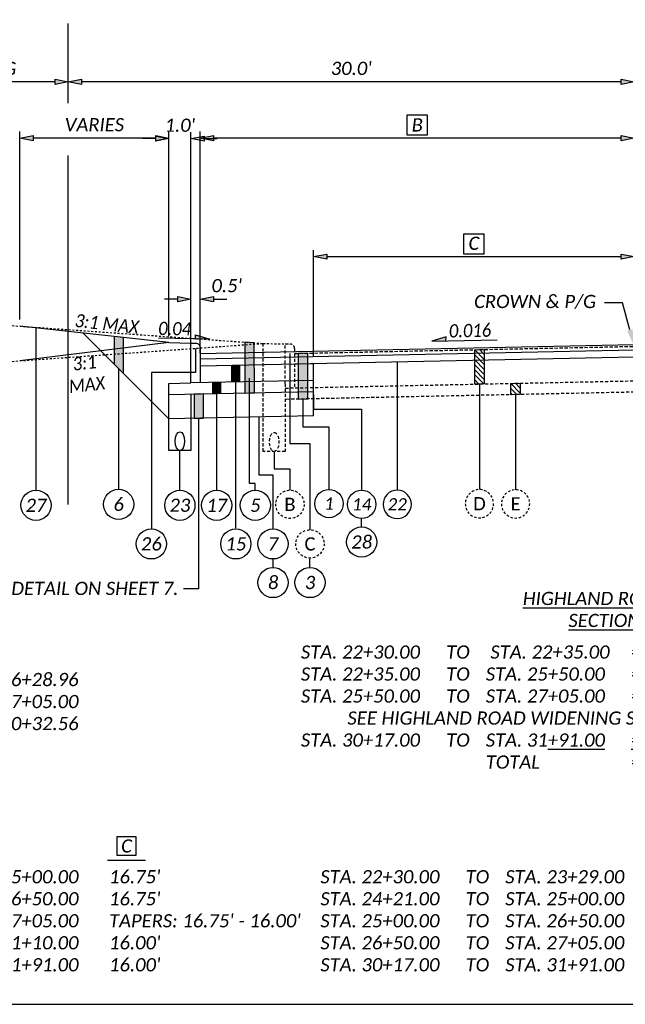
# Model space of a CAD drawing. Header units: feet. Extents: x 2141771 to 2142699, y 644421 to 645078.
# Tile 10 of 27: x 2142027 to 2142059, y 644835 to 644887. Entities that reach past the tile are written whole.
import ezdxf
from ezdxf import colors
from ezdxf.entities.mleader import LeaderData, LeaderLine
from ezdxf.enums import TextEntityAlignment as Align
from ezdxf.math import Vec2, Vec3

# ---------------------------------------------------------------- set-up
doc = ezdxf.new("R2010")
doc.units = ezdxf.units.FT
doc.header["$MEASUREMENT"] = 0
for name, pattern in [('HIDDEN2', [0.1875, 0.125, -0.0625]), ('OhDOT_USTN2', [0.11, 0.069, -0.041]), ('OhDOT_USTN3', [0.22, 0.165, -0.055])]:
    doc.linetypes.add(name, pattern=pattern)
doc.layers.add('0_VIEW', color=7, linetype='Continuous', plot=False)
for name, color, linetype in [('RW_X_Fee_RW', 6, 'rwex'), ('SH_Text', 7, 'Continuous'), ('TX_P_5', 7, 'Continuous'), ('XS_P_Finished_Grade', 3, 'Continuous'), ('XS_X_Ground_Line', 3, 'OhDOT_USTN2'), ('XS_X_Pavt', 133, 'OhDOT_USTN3')]:
    doc.layers.add(name, color=color, linetype=linetype)
doc.styles.add('P_Slanted_Normal', font='calibrii.ttf', dxfattribs={"height": 0.14})
doc.styles.add('P_Straight_Normal', font='calibri.ttf', dxfattribs={"height": 0.14})
doc.styles.add('Straight-Normal', font='font30.shx', dxfattribs={"height": 0.14})
doc.linetypes.add('rwex', pattern='A,0.85,-0.25,0.85,-0.25,0.85,-0.3,["R/W",Straight-Normal,S=1,R=0,X=-0.19,Y=-0.07],-0.3,0.85,-0.25', length=4.75)
doc.dimstyles.new('Dec-1  Slanted', dxfattribs={"dimtxt": 0.14, "dimasz": 0.14, "dimexe": 0.07, "dimexo": 0.07, "dimgap": 0.07, "dimtad": 1, "dimdec": 1, "dimzin": 3, "dimdsep": 46, "dimtxsty": 'P_Slanted_Normal', "dimblk": 'Dim1', "dimcen": 0, "dimclrd": 95, "dimclre": 95, "dimclrt": 7, "dimadec": 1, "dimazin": 3, "dimtfac": 1, "dimtdec": 1, "dimtix": 1, "dimtofl": 0, "dimtmove": 1, "dimatfit": 3, "dimldrblk": 'Dim1', "dimfxl": 1, "dimtolj": 1, "dimtzin": 0, "dimlwd": -1, "dimlwe": -1, "dimarcsym": 0})

# ---------------------------------------------------------------- blocks, each defined once
blk = doc.blocks.new('Dim1')
h = blk.add_hatch(color=4)
h.dxf.hatch_style = 1
h.paths.add_polyline_path([(0, 0), (-1, -0.2), (-1, 0.2)])
at = {"color": 4}
blk.add_lwpolyline([(0, 0), (-1, -0.2), (-1, 0.2), (0, 0)], dxfattribs=at)
blk = doc.blocks.new('*D1014')
at = {"layer": 'Defpoints', "color": 0, "transparency": 16777216}
for p in [(2142036.083, 644872.517), (2142035.583, 644869.63), (2142036.083, 644869.63)]:
    blk.add_point(p, dxfattribs=at)
at = {"layer": 'TX_P_5', "color": 95, "linetype": 'Continuous', "transparency": 16777216}
for p, q in [((2142034.883, 644872.517), (2142034.183, 644872.517)), ((2142035.583, 644869.644), (2142035.583, 644872.531)), ((2142036.083, 644869.644), (2142036.083, 644872.531)), ((2142036.783, 644872.517), (2142037.483, 644872.517))]:
    blk.add_line(p, q, dxfattribs=at)
at = {"layer": 'TX_P_5', "color": 95, "transparency": 16777216, "xscale": 0.7000000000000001, "yscale": 0.7000000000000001, "zscale": 0.7000000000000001}
blk.add_blockref('Dim1', (2142035.583, 644872.517), dxfattribs=at)
at = {"layer": 'TX_P_5', "color": 95, "transparency": 16777216, "xscale": 0.7000000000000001, "yscale": 0.7000000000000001, "zscale": 0.7000000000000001, "rotation": 180}
blk.add_blockref('Dim1', (2142036.083, 644872.517), dxfattribs=at)
at = {"layer": 'TX_P_5', "color": 7, "transparency": 16777216, "insert": (2142037.483, 644873.226), "char_height": 0.7, "attachment_point": 5, "style": 'P_Slanted_Normal'}
blk.add_mtext("\\A1;0.5'", dxfattribs=at)
blk = doc.blocks.new('REFBALL_1')
blk.add_circle((0, 0), 3)
at = {"style": 'P_Slanted_Normal'}
blk.add_attdef('X', text='', height=2.6, dxfattribs=at).set_placement((0, 0), align=Align.MIDDLE_CENTER)
blk = doc.blocks.new('REFBALL_1_DASH')
at = {"linetype": 'HIDDEN2'}
blk.add_circle((0, 0), 0.75, dxfattribs=at)
at = {"style": 'P_Straight_Normal'}
blk.add_attdef('X', text='', height=0.7, dxfattribs=at).set_placement((0, 0), align=Align.MIDDLE_CENTER)
blk = doc.blocks.new('*D1031')
at = {"layer": 'Defpoints', "color": 0, "transparency": 16777216}
for p in [(2142029.083, 644884.037), (2142059.083, 644880.274), (2142029.083, 644870.284)]:
    blk.add_point(p, dxfattribs=at)
at = {"layer": 'SH_Text', "color": 95, "linetype": 'Continuous', "transparency": 16777216}
blk.add_line((2142058.383, 644884.037), (2142029.783, 644884.037), dxfattribs=at)
at = {"layer": 'SH_Text', "color": 95, "transparency": 16777216, "xscale": 0.7000000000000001, "yscale": 0.7000000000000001, "zscale": 0.7000000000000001, "rotation": 180}
blk.add_blockref('Dim1', (2142029.083, 644884.037), dxfattribs=at)
at = {"layer": 'SH_Text', "color": 95, "transparency": 16777216, "xscale": 0.7000000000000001, "yscale": 0.7000000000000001, "zscale": 0.7000000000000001}
blk.add_blockref('Dim1', (2142059.083, 644884.037), dxfattribs=at)
at = {"layer": 'SH_Text', "color": 7, "transparency": 16777216, "insert": (2142044.083, 644884.746), "char_height": 0.7, "attachment_point": 5, "style": 'P_Slanted_Normal'}
blk.add_mtext("\\A1;30.0'", dxfattribs=at)
blk = doc.blocks.new('*D1036')
at = {"layer": 'Defpoints', "color": 0, "transparency": 16777216}
for p in [(2142036.083, 644881.051), (2142059.083, 644870.109), (2142036.083, 644869.63)]:
    blk.add_point(p, dxfattribs=at)
at = {"layer": 'TX_P_5', "color": 95, "linetype": 'Continuous', "transparency": 16777216}
for p, q in [((2142036.083, 644869.98), (2142036.083, 644881.401)), ((2142058.383, 644881.051), (2142036.783, 644881.051))]:
    blk.add_line(p, q, dxfattribs=at)
at = {"layer": 'TX_P_5', "color": 95, "transparency": 16777216, "xscale": 0.7000000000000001, "yscale": 0.7000000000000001, "zscale": 0.7000000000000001, "rotation": 180}
blk.add_blockref('Dim1', (2142036.083, 644881.051), dxfattribs=at)
at = {"layer": 'TX_P_5', "color": 95, "transparency": 16777216, "xscale": 0.7000000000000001, "yscale": 0.7000000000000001, "zscale": 0.7000000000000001}
blk.add_blockref('Dim1', (2142059.083, 644881.051), dxfattribs=at)
at = {"layer": 'TX_P_5', "color": 7, "transparency": 16777216, "insert": (2142047.583, 644881.751), "char_height": 0.7, "attachment_point": 5, "style": 'P_Slanted_Normal'}
blk.add_mtext('\\A1;B', dxfattribs=at)
blk = doc.blocks.new('*D1038')
at = {"layer": 'Defpoints', "color": 0, "transparency": 16777216}
for p in [(2142059.083, 644874.765), (2142059.083, 644870.109), (2142042.083, 644869.105)]:
    blk.add_point(p, dxfattribs=at)
at = {"layer": 'TX_P_5', "color": 95, "linetype": 'Continuous', "transparency": 16777216}
for p, q in [((2142042.083, 644869.455), (2142042.083, 644875.115)), ((2142042.783, 644874.765), (2142058.383, 644874.765))]:
    blk.add_line(p, q, dxfattribs=at)
at = {"layer": 'TX_P_5', "color": 95, "transparency": 16777216, "xscale": 0.7000000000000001, "yscale": 0.7000000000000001, "zscale": 0.7000000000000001, "rotation": 180}
blk.add_blockref('Dim1', (2142042.083, 644874.765), dxfattribs=at)
at = {"layer": 'TX_P_5', "color": 95, "transparency": 16777216, "xscale": 0.7000000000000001, "yscale": 0.7000000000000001, "zscale": 0.7000000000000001}
blk.add_blockref('Dim1', (2142059.083, 644874.765), dxfattribs=at)
at = {"layer": 'TX_P_5', "color": 7, "transparency": 16777216, "insert": (2142050.583, 644875.472), "char_height": 0.7, "attachment_point": 5, "style": 'P_Slanted_Normal'}
blk.add_mtext('\\A1;C', dxfattribs=at)
blk = doc.blocks.new('*D1046')
at = {"layer": 'Defpoints', "color": 0, "transparency": 16777216}
for p in [(2142034.417, 644881.023), (2142034.417, 644870.208), (2142035.583, 644870.18)]:
    blk.add_point(p, dxfattribs=at)
at = {"layer": 'TX_P_5', "color": 95, "linetype": 'Continuous', "transparency": 16777216}
for p, q in [((2142034.417, 644870.558), (2142034.417, 644881.373)), ((2142035.583, 644870.53), (2142035.583, 644881.373)), ((2142033.717, 644881.023), (2142033.017, 644881.023)), ((2142036.283, 644881.023), (2142036.983, 644881.023))]:
    blk.add_line(p, q, dxfattribs=at)
at = {"layer": 'TX_P_5', "color": 95, "transparency": 16777216, "xscale": 0.7000000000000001, "yscale": 0.7000000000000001, "zscale": 0.7000000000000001}
blk.add_blockref('Dim1', (2142034.417, 644881.023), dxfattribs=at)
at = {"layer": 'TX_P_5', "color": 95, "transparency": 16777216, "xscale": 0.7000000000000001, "yscale": 0.7000000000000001, "zscale": 0.7000000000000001, "rotation": 180}
blk.add_blockref('Dim1', (2142035.583, 644881.023), dxfattribs=at)
at = {"layer": 'TX_P_5', "color": 7, "transparency": 16777216, "insert": (2142035, 644881.732), "char_height": 0.7, "attachment_point": 5, "style": 'P_Slanted_Normal'}
blk.add_mtext("\\A1;1.0'", dxfattribs=at)
blk = doc.blocks.new('*D1048')
at = {"layer": 'Defpoints', "color": 0, "transparency": 16777216}
for p in [(2142026.521, 644881.051), (2142026.521, 644871.08), (2142034.417, 644870.208)]:
    blk.add_point(p, dxfattribs=at)
at = {"layer": 'TX_P_5', "color": 95, "linetype": 'Continuous', "transparency": 16777216}
for p, q in [((2142026.521, 644871.43), (2142026.521, 644881.401)), ((2142034.417, 644870.558), (2142034.417, 644881.401)), ((2142033.717, 644881.051), (2142027.221, 644881.051))]:
    blk.add_line(p, q, dxfattribs=at)
at = {"layer": 'TX_P_5', "color": 95, "transparency": 16777216, "xscale": 0.7000000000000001, "yscale": 0.7000000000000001, "zscale": 0.7000000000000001, "rotation": 180}
blk.add_blockref('Dim1', (2142026.521, 644881.051), dxfattribs=at)
at = {"layer": 'TX_P_5', "color": 95, "transparency": 16777216, "xscale": 0.7000000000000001, "yscale": 0.7000000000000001, "zscale": 0.7000000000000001}
blk.add_blockref('Dim1', (2142034.417, 644881.051), dxfattribs=at)
at = {"layer": 'TX_P_5', "color": 7, "transparency": 16777216, "insert": (2142030.469, 644881.76), "char_height": 0.7, "attachment_point": 5, "style": 'P_Slanted_Normal'}
blk.add_mtext('\\A1;VARIES', dxfattribs=at)
blk = doc.blocks.new('*D1115')
at = {"layer": 'Defpoints', "color": 0, "transparency": 16777216}
for p in [(2142023.083, 644884.037), (2142023.083, 644873.862), (2142029.083, 644873.91)]:
    blk.add_point(p, dxfattribs=at)
at = {"layer": 'SH_Text', "color": 95, "linetype": 'Continuous', "transparency": 16777216}
blk.add_line((2142028.383, 644884.037), (2142023.783, 644884.037), dxfattribs=at)
at = {"layer": 'SH_Text', "color": 95, "transparency": 16777216, "xscale": 0.7000000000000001, "yscale": 0.7000000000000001, "zscale": 0.7000000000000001, "rotation": 180}
blk.add_blockref('Dim1', (2142023.083, 644884.037), dxfattribs=at)
at = {"layer": 'SH_Text', "color": 95, "transparency": 16777216, "xscale": 0.7000000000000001, "yscale": 0.7000000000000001, "zscale": 0.7000000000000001}
blk.add_blockref('Dim1', (2142029.083, 644884.037), dxfattribs=at)
at = {"layer": 'SH_Text', "color": 7, "transparency": 16777216, "insert": (2142025.983, 644884.745), "char_height": 0.7, "attachment_point": 5, "style": 'P_Slanted_Normal'}
blk.add_mtext('\\A1;G', dxfattribs=at)

msp = doc.modelspace()

# ---------------------------------------------------------------- hatches: boundary and pattern name
at = {"layer": 'TX_P_5'}
for points in [[(2142031.516, 644870.529), (2142031.516, 644869.068), (2142032.016, 644868.567), (2142032.016, 644870.473)], [(2142035.835, 644870.406), (2142035.831, 644870.614), (2142036.586, 644870.39)], [(2142038.445, 644870.231), (2142038.445, 644867.529), (2142038.946, 644867.539), (2142038.945, 644870.195)], [(2142049.101, 644870.301), (2142049.105, 644870.509), (2142048.351, 644870.285)], [(2142041.273, 644869.638), (2142041.274, 644867.21), (2142041.774, 644867.221), (2142041.774, 644869.648)], [(2142035.749, 644867.472), (2142035.749, 644866.195), (2142036.25, 644866.205), (2142036.25, 644867.483)]]:
    msp.add_hatch(color=256, dxfattribs=at).paths.add_polyline_path(points)
h = msp.add_hatch(dxfattribs=at)
h.set_pattern_fill('ANSI31', color=256, scale=1.5, style=0)
h.set_pattern_definition([(135, (2142016.24373, 644850.63873), (0.1325825, 0.1325825), [])])
h.paths.add_polyline_path([(2142051.128, 644869.843), (2142051.127, 644869.143), (2142051.127, 644868.015), (2142050.627, 644868.005), (2142050.627, 644869.833)])
h = msp.add_hatch(dxfattribs=at)
h.set_pattern_fill('ANSI31', color=256, scale=1.5, style=0)
h.set_pattern_definition([(135, (2142018.1586, 644848.85097), (0.1325825, 0.1325825), [])])
h.paths.add_polyline_path([(2142053.043, 644868.055), (2142053.042, 644867.455), (2142052.541, 644867.445), (2142052.542, 644868.045)])

# ---------------------------------------------------------------- linework, layer by layer
at = {"layer": '0_VIEW'}
msp.add_lwpolyline([(2141969.282, 644835.119), (2142121.782, 644835.119), (2142121.782, 644940.119), (2141969.282, 644940.119)], close=True, dxfattribs=at)
at = {"layer": 'RW_X_Fee_RW', "linetype": 'Continuous'}
for points in [[(2142029.083, 644882.91), (2142029.083, 644887.127)], [(2142029.083, 644861.631), (2142029.083, 644880.13)]]:
    msp.add_lwpolyline(points, dxfattribs=at)
at = {"layer": 'SH_Text'}
for points in [[(2142027.374, 644862.381), (2142027.374, 644870.986)], [(2142037.963, 644860.374), (2142037.962, 644868.116)], [(2142038.995, 644862.381), (2142038.995, 644862.729), (2142038.695, 644862.729), (2142038.695, 644868.315)], [(2142036.951, 644862.381), (2142036.95, 644867.496)], [(2142036, 644857.157), (2142035.999, 644866.2)], [(2142039.937, 644860.333), (2142039.937, 644863.186), (2142039.204, 644863.186), (2142039.204, 644866.267)], [(2142035, 644862.381), (2142035, 644864.485)], [(2142044.634, 644860.432), (2142044.634, 644860.881)], [(2142039.937, 644858.284), (2142039.937, 644858.733)], [(2142041.895, 644858.284), (2142041.895, 644858.733)], [(2142031.172, 644842.763), (2142033.172, 644842.763)]]:
    msp.add_lwpolyline(points, dxfattribs=at)
at = {"layer": 'SH_Text', "const_width": 0.5}
for points in [[(2142037.962, 644868.116), (2142037.962, 644869.017)], [(2142036.95, 644867.496), (2142036.95, 644868.096)]]:
    msp.add_lwpolyline(points, dxfattribs=at)
at = {"layer": 'SH_Text'}
msp.add_lwpolyline([(2142031.672, 644844.013), (2142032.672, 644844.013), (2142032.672, 644843.013), (2142031.672, 644843.013)], close=True, dxfattribs=at)
for centre in [(2142027.374, 644861.581), (2142031.752, 644861.631), (2142035, 644861.581), (2142036.951, 644861.581), (2142038.995, 644861.581), (2142033.487, 644859.533), (2142037.963, 644859.533), (2142039.937, 644859.533), (2142044.634, 644859.632), (2142039.937, 644857.484), (2142041.895, 644857.484)]:
    msp.add_circle(centre, 0.8, dxfattribs=at)
at = {"layer": 'TX_P_5'}
for p, q in [((2142036.586, 644870.39), (2142033.858, 644870.447)), ((2142048.351, 644870.285), (2142051.821, 644870.358))]:
    msp.add_line(p, q, dxfattribs=at)
for points in [[(2142047.047, 644882.286), (2142048.098, 644882.286), (2142048.098, 644881.207), (2142047.047, 644881.207)], [(2142050.049, 644875.968), (2142051.101, 644875.968), (2142051.101, 644874.889), (2142050.049, 644874.889)], [(2142031.516, 644870.529), (2142031.516, 644869.068), (2142032.016, 644868.567), (2142032.016, 644870.473)], [(2142035.835, 644870.406), (2142035.831, 644870.614), (2142036.586, 644870.39)], [(2142038.445, 644870.231), (2142038.445, 644867.529), (2142038.946, 644867.539), (2142038.945, 644870.195)], [(2142049.101, 644870.301), (2142049.105, 644870.509), (2142048.351, 644870.285)], [(2142041.273, 644869.638), (2142041.274, 644867.21), (2142041.774, 644867.221), (2142041.774, 644869.648)], [(2142051.128, 644869.843), (2142051.127, 644869.143), (2142051.127, 644868.015), (2142050.627, 644868.005), (2142050.627, 644869.833)], [(2142053.043, 644868.055), (2142053.042, 644867.455), (2142053.042, 644867.455), (2142052.541, 644867.445), (2142052.542, 644868.045)], [(2142035.749, 644867.472), (2142035.749, 644866.195), (2142036.25, 644866.205), (2142036.25, 644867.483)]]:
    msp.add_lwpolyline(points, close=True, dxfattribs=at)
at = {"layer": 'TX_P_5', "flags": 128}
for points in [[(2142035.833, 644869.898), (2142035.833, 644868.627), (2142033.487, 644868.627), (2142033.487, 644860.333)], [(2142040.833, 644869.634), (2142040.833, 644864.851), (2142041.895, 644864.851), (2142041.895, 644860.283)], [(2142046.518, 644869.197), (2142046.518, 644862.381)], [(2142031.752, 644868.832), (2142031.752, 644862.431)], [(2142050.877, 644868.01), (2142050.877, 644862.415)], [(2142041.524, 644867.215), (2142041.524, 644865.734), (2142042.903, 644865.734), (2142042.903, 644862.421)], [(2142042.083, 644867.454), (2142042.083, 644866.676), (2142044.634, 644866.676), (2142044.634, 644862.381)], [(2142052.792, 644867.45), (2142052.792, 644862.406)], [(2142040, 644864.439), (2142040, 644863.515), (2142040.833, 644863.515), (2142040.833, 644862.381)], [(2142036, 644857.157), (2142035.197, 644857.157)]]:
    msp.add_lwpolyline(points, dxfattribs=at)
at = {"layer": 'XS_P_Finished_Grade'}
for p, q in [((2142034.417, 644870.208), (2142035.583, 644870.18)), ((2142042.083, 644867.454), (2142042.083, 644869.105))]:
    msp.add_line(p, q, dxfattribs=at)
for points in [[(2142034.417, 644870.208), (2142026.521, 644871.08)], [(2142034.417, 644866.167), (2142029.874, 644870.71)], [(2142034.417, 644870.208), (2142026.521, 644869.244)], [(2142036.083, 644869.63), (2142059.083, 644870.109), (2142082.083, 644869.63)], [(2142036.083, 644869.34), (2142059.083, 644869.819), (2142082.083, 644869.34)], [(2142041.083, 644869.084), (2142059.083, 644869.459), (2142082.083, 644868.98)], [(2142036.083, 644868.98), (2142042.083, 644869.105)], [(2142035.583, 644867.469), (2142035.583, 644864.485), (2142034.417, 644864.485), (2142034.417, 644868.045), (2142035.583, 644868.069)], [(2142042.083, 644867.604), (2142034.417, 644867.445)], [(2142042.083, 644866.327), (2142042.083, 644867.604)], [(2142042.083, 644866.327), (2142034.417, 644866.167)]]:
    msp.add_lwpolyline(points, dxfattribs=at)
msp.add_lwpolyline([(2142042.083, 644868.205), (2142035.583, 644868.069), (2142035.583, 644870.18), (2142035.833, 644870.18, -0.414214), (2142036.083, 644869.93), (2142036.083, 644868.08)], format="xyb", dxfattribs=at)
msp.add_ellipse((2142035, 644864.985), major_axis=(0, 0.5), ratio=0.5, dxfattribs=at)
at = {"layer": 'XS_X_Ground_Line'}
for p, q in [((2142020.527, 644871.507), (2142039.417, 644870.162)), ((2142020.527, 644868.817), (2142039.417, 644870.162)), ((2142039.417, 644870.162), (2142040.583, 644870.134))]:
    msp.add_line(p, q, dxfattribs=at)
at = {"layer": 'XS_X_Pavt'}
for points in [[(2142040.583, 644868.023), (2142040.583, 644864.439), (2142039.417, 644864.439), (2142039.417, 644870.162)], [(2142041.083, 644869.634), (2142059.083, 644870.009), (2142077.083, 644869.634)], [(2142040.583, 644867.796), (2142059.083, 644868.181), (2142077.583, 644867.796)], [(2142059.083, 644867.581), (2142040.583, 644867.196)]]:
    msp.add_lwpolyline(points, dxfattribs=at)
msp.add_lwpolyline([(2142040.583, 644868.033), (2142040.583, 644870.134), (2142040.833, 644870.134, -0.414214), (2142041.083, 644869.884), (2142041.083, 644867.806)], format="xyb", dxfattribs=at)
msp.add_ellipse((2142040, 644864.939), major_axis=(0, 0.5), ratio=0.5, dxfattribs=at)

# ---------------------------------------------------------------- block references
at = {"layer": 'TX_P_5'}
for p, values in [((2142040.833, 644861.631), {'X': 'B'}), ((2142041.895, 644859.533), {'X': 'C'})]:
    msp.add_blockref('REFBALL_1_DASH', p, dxfattribs=at).add_auto_attribs(values)
at = {"layer": 'TX_P_5', "xscale": 0.25, "yscale": 0.25}
for p, values in [((2142042.903, 644861.671), {'X': '1'}), ((2142044.634, 644861.631), {'X': '14'})]:
    msp.add_blockref('REFBALL_1', p, dxfattribs=at).add_auto_attribs(values)
at = {"layer": 'TX_P_5'}
ref = msp.add_blockref('REFBALL_1', (2142046.518, 644861.631), dxfattribs=dict(at, xscale=-0.25, yscale=0.25))
ref.add_attrib('X', '22', dxfattribs={"layer": '0', "height": 0.65, "style": 'P_Slanted_Normal'}).set_placement((2142046.518, 644861.631), align=Align.MIDDLE_CENTER)
ref = msp.add_blockref('REFBALL_1_DASH', (2142050.877, 644861.665), dxfattribs=dict(at, xscale=-1))
ref.add_attrib('X', 'D', dxfattribs={"layer": '0', "height": 0.7, "style": 'P_Straight_Normal'}).set_placement((2142050.877, 644861.665), align=Align.MIDDLE_CENTER)
ref = msp.add_blockref('REFBALL_1_DASH', (2142052.792, 644861.656), dxfattribs=dict(at, xscale=-1))
ref.add_attrib('X', 'E', dxfattribs={"layer": '0', "height": 0.7, "style": 'P_Straight_Normal'}).set_placement((2142052.792, 644861.656), align=Align.MIDDLE_CENTER)

# ---------------------------------------------------------------- texts
at = {"layer": 'SH_Text', "char_height": 0.7, "style": 'P_Slanted_Normal'}
for s, insert, width, attachment_point in [('27', (2142027.374, 644861.581), 39.25303, 5), ('6', (2142031.752, 644861.631), 39.25303, 5), ('23', (2142035, 644861.581), 39.25303, 5), ('26', (2142033.487, 644859.533), 39.25303, 5), ('7', (2142039.937, 644859.533), 39.25303, 5), ('28', (2142044.634, 644859.632), 39.25303, 5), ('8', (2142039.937, 644857.484), 39.25303, 5), ('3', (2142041.895, 644857.484), 39.25303, 5), ("\\pxt16,27,30;5.00' - PROP. R/W^ISTA. 24+49.65^ITO^ISTA. 26+28.96\\P5.00' - TEMP^ISTA. 26+28.96^ITO^ISTA. 27+05.00\\P12.00' - TEMP^ISTA. 30+17.00^ITO^ISTA. 30+32.56\\P^I", (2142002.314, 644852.692), 46.70744, 1), ('C', (2142032.172, 644843.513), 1.33688, 5), ("\\pxt16,27,30;17.75'^ISTA. 22+30.00^ITO^ISTA. 25+00.00\\PTAPERS: 17.75' - 23.00' ^ISTA. 25+00.00^ITO^ISTA. 26+50.00\\P23.00'^ISTA. 26+50.00^ITO^ISTA. 27+05.00\\PTAPERS: 23.00' - 17.00'^ISTA. 29+35.00^ITO^ISTA. 31+10.00\\P17.00'^ISTA. 31+10.00^ITO^ISTA. 31+91.00", (2142002.314, 644842.233), 46.70744, 1), ("\\pxt16,27,30;16.75'^ISTA. 22+30.00^ITO^ISTA. 23+29.00\\P16.75' ^ISTA. 24+21.00^ITO^ISTA. 25+00.00\\PTAPERS: 16.75' - 16.00'^ISTA. 25+00.00^ITO^ISTA. 26+50.00\\P16.00'^ISTA. 26+50.00^ITO^ISTA. 27+05.00\\P16.00'^ISTA. 30+17.00^ITO^ISTA. 31+91.00", (2142031.245, 644842.233), 46.70744, 1)]:
    msp.add_mtext(s, dxfattribs=dict(at, insert=insert, width=width, attachment_point=attachment_point))
at = {"layer": 'SH_Text', "char_height": 0.7, "width": 39.25303, "attachment_point": 5, "rotation": 0.003, "style": 'P_Slanted_Normal'}
for s, insert in [('17', (2142036.951, 644861.581)), ('5', (2142038.995, 644861.581)), ('15', (2142037.963, 644859.533))]:
    msp.add_mtext(s, dxfattribs=dict(at, insert=insert))
at = {"layer": 'TX_P_5', "char_height": 0.7, "attachment_point": 2, "style": 'P_Slanted_Normal'}
for s, insert, width, rotation in [('{\\W0.9;3:1 MAX}', (2142031.168, 644871.555), 4.21721, 353.5912), ('{\\W0.9;0.04}', (2142034.73, 644871.301), 8.42308, 358.8067), ('{\\W0.9;0.016}', (2142050.368, 644871.2), 8.42308, 1.1933), ('{\\W0.9;3:1 MAX}', (2142029.902, 644869.484), 2.58494, 6.4088)]:
    msp.add_mtext(s, dxfattribs=dict(at, insert=insert, width=width, rotation=rotation))
at = {"layer": 'TX_P_5', "char_height": 0.7, "style": 'P_Slanted_Normal'}
for s, insert, width, attachment_point in [('\\pxt28;SEE SUBGRADE REMEDIATION DETAIL ON SHEET 7.\\P^I^I^I', (2142034.921, 644857.524), 33.43313, 3), ('{\\LHIGHLAND ROAD WIDENING\\PSECTION APPLIES}:', (2142059.53, 644856.054), 23.95799, 5), ("\\pxt11,14,25,28;STA. 22+30.00 ^ITO^I STA. 22+35.00^I=^I5.00'\\P\\pt11,14,25,28,34;STA. 22+35.00^ITO^ISTA. 25+50.00^I=^I315.00' ^I(VALLEY VIEW INTERSECTION)\\P\\pt11,14,25,28;STA. 25+50.00^ITO^ISTA. 27+05.00^I=^I155.00'\\P          SEE HIGHLAND ROAD WIDENING SUPERELEVATED SECTION ON SHEET {\\C1;4}.\\PSTA. 30+17.00^ITO^ISTA. 31{\\L+91.00^I=^I174.00'\\P\\pt11,19,25,28;}^I^ITOTAL^I=^I649.00'\\P\\pt11,14,34;^I^I^I", (2142041.414, 644854.149), 62.56338, 1)]:
    msp.add_mtext(s, dxfattribs=dict(at, insert=insert, width=width, attachment_point=attachment_point))

# ---------------------------------------------------------------- dimensions: what is measured, and where the dimension line sits
at = {"layer": 'SH_Text'}
dim = msp.add_linear_dim(base=(2142023.083, 644884.037), p1=(2142029.083, 644873.91), p2=(2142023.083, 644873.862), text='G', dimstyle='Dec-1  Slanted', override={"dimscale": 0, "dimpost": "'", "dimse1": 1, "dimse2": 1, "dimtmove": 2}, dxfattribs=at)
dim.commit()
dim.dimension.update_dxf_attribs({"geometry": '*D1115', "text_midpoint": (2142025.983, 644884.745), "dimtype": 160})
dim = msp.add_linear_dim(base=(2142029.083, 644884.037), p1=(2142059.083, 644880.274), p2=(2142029.083, 644870.284), dimstyle='Dec-1  Slanted', override={"dimscale": 0, "dimpost": "'", "dimse1": 1, "dimse2": 1}, dxfattribs=at)
dim.commit()
dim.dimension.update_dxf_attribs({"geometry": '*D1031', "text_midpoint": (2142044.083, 644884.746)})
at = {"layer": 'TX_P_5'}
for base, p1, p2, text, override, picture, middle in [((2142026.521, 644881.051), (2142034.417, 644870.208), (2142026.521, 644871.08), 'VARIES', {"dimpost": "'"}, '*D1048', (2142030.469, 644881.76)), ((2142034.417, 644881.023), (2142035.583, 644870.18), (2142034.417, 644870.208), "1.0'", {"dimpost": "'"}, '*D1046', (2142035, 644881.732)), ((2142036.083, 644881.051), (2142059.083, 644870.109), (2142036.083, 644869.63), 'B', {"dimpost": "'", "dimse1": 1, "dimse2": 0}, '*D1036', (2142047.583, 644881.751)), ((2142059.083, 644874.765), (2142042.083, 644869.105), (2142059.083, 644870.109), 'C', {"dimpost": "'", "dimse2": 1}, '*D1038', (2142050.583, 644875.472))]:
    dim = msp.add_linear_dim(base=base, p1=p1, p2=p2, text=text, dimstyle='Dec-1  Slanted', override=override, dxfattribs=at)
    dim.commit()
    dim.dimension.update_dxf_attribs({"geometry": picture, "text_midpoint": middle})
dim = msp.add_linear_dim(base=(2142036.083, 644872.517), p1=(2142035.583, 644869.63), p2=(2142036.083, 644869.63), angle=0, dimstyle='Dec-1  Slanted', override={"dimscale": 0, "dimtxt": 0.14, "dimasz": 0.14, "dimexe": 0.0028, "dimexo": 0.0028, "dimgap": 0.07, "dimpost": "'", "dimcen": 0, "dimtix": 1, "dimtofl": 0, "dimtmove": 1, "dimatfit": 3}, dxfattribs=at)
dim.commit()
dim.dimension.update_dxf_attribs({"geometry": '*D1014', "text_midpoint": (2142037.483, 644872.517), "dimtype": 161})

# ---------------------------------------------------------------- leaders
ml = msp.add_multileader_mtext('Standard', dxfattribs=at)
ml.set_content('CROWN & P/G', color=256, style='P_Slanted_Normal')
ml.set_leader_properties()
ml.build(insert=Vec2(0, 0))
ml.multileader.update_dxf_attribs({"dogleg_length": 0.36, "arrow_head_size": 0.9, "scale": 5})
ctx = ml.context
ctx.base_point, ctx.scale, ctx.char_height, ctx.arrow_head_size, ctx.landing_gap_size, ctx.plane_origin = Vec3(2142053.085, 644872.314), 5, 0.7, 0.9, 0.45, Vec3(2142049.104, 644844.382)
ctx.text_align_type = 2
notes = []
notes.append((ctx, [(1, (1, 1, 0), (2142058.46, 644872.314), (-1, 0), 0.953, [(0, [(2142059.083, 644870.009)], 0, [])])]))
ctx.mtext.insert, ctx.mtext.width, ctx.mtext.alignment, ctx.mtext.flow_direction = Vec3(2142057.056, 644872.739), 3.53034, 3, 5
for ctx, leaders in notes:
    for number, flags, end, landing, length, lines in leaders:
        leader = LeaderData()
        leader.index, (leader.has_last_leader_line, leader.has_dogleg_vector, leader.attachment_direction) = number, flags
        leader.last_leader_point, leader.dogleg_vector, leader.dogleg_length = Vec3(end), Vec3(landing), length
        for number, points, colour, breaks in lines:
            line = LeaderLine()
            line.index, line.vertices, line.color, line.breaks = number, Vec3.list(points), colors.encode_raw_color(colour), breaks
            leader.lines.append(line)
        ctx.leaders.append(leader)

doc.saveas('drawing.dxf')
